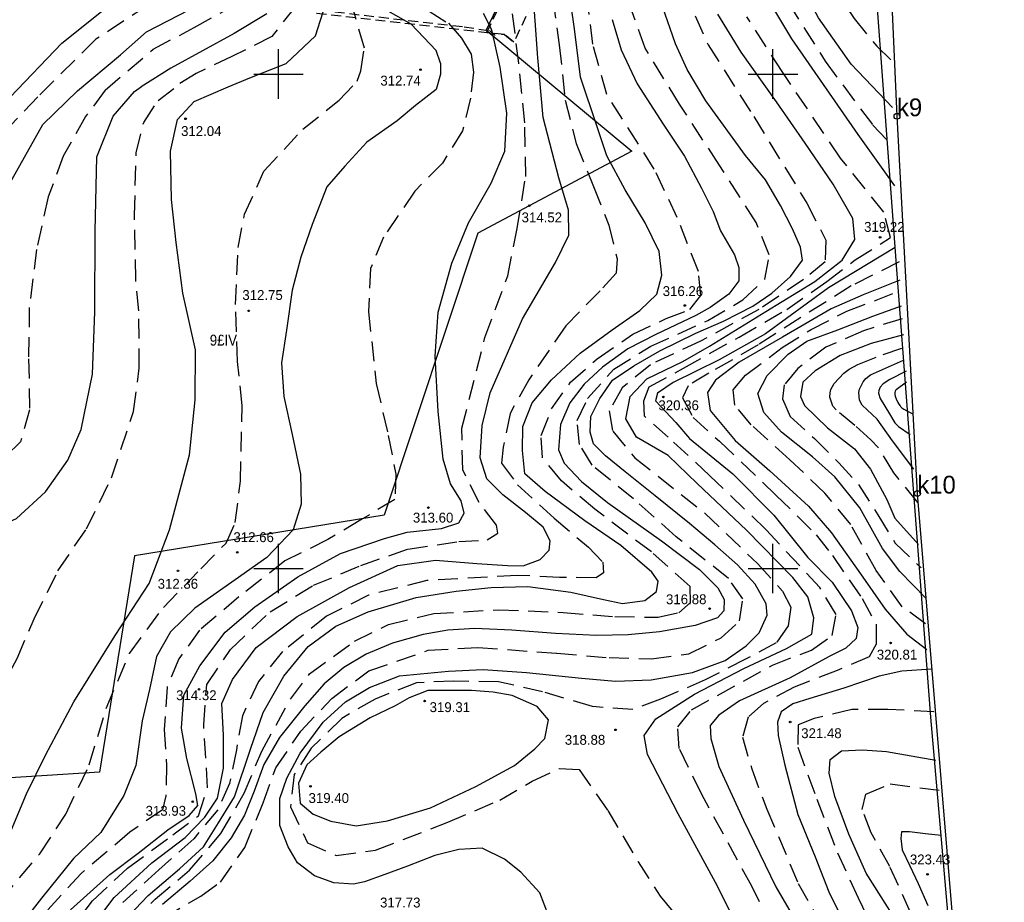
# Model space of a CAD drawing. Extents: x 4615668 to 9249187, y 5334101 to 10688993.
# Tile 81 of 120: x 4667858 to 4667958, y 5337085 to 5337175. Entities that reach past the tile are written whole.
import ezdxf

# ---------------------------------------------------------------- set-up
doc = ezdxf.new("R2010")
doc.units = 0
doc.header["$MEASUREMENT"] = 0
for name, pattern in [('GEN7', [13.75, 9.75, -1.5, 1, -1.5]), ('KONTUR', [1.5, 1, -0.5]), ('UZYTEK', [1.5, 1, -0.5]), ('WARSTWICA', [3, 2, -1])]:
    doc.linetypes.add(name, pattern=pattern)
for name, color, linetype in [('2', 7, 'Continuous'), ('38', 7, 'Continuous'), ('50', 7, 'Continuous'), ('52', 7, 'Continuous'), ('59', 7, 'Continuous'), ('60', 7, 'Continuous'), ('62', 7, 'Continuous'), ('7', 4, 'GEN7'), ('8', 7, 'Continuous'), ('9', 7, 'Continuous')]:
    doc.layers.add(name, color=color, linetype=linetype)
doc.styles.add('txt', font='TXT', dxfattribs={"height": 0.2})

# ---------------------------------------------------------------- blocks, each defined once
blk = doc.blocks.new('WYS')
at = {"layer": '52', "color": 67, "linetype": 'Continuous'}
blk.add_circle((0, 0), 0.08, dxfattribs=at)

msp = doc.modelspace()

# ---------------------------------------------------------------- linework, layer by layer
at = {"layer": '2', "color": 3, "linetype": 'UZYTEK'}
msp.add_lwpolyline([(4667867.544, 5337340.753), (4667865.389, 5337319.183), (4667864.535, 5337303.415), (4667872.293, 5337299.291), (4667878.858, 5337275.404), (4667881.899, 5337266.855), (4667890.836, 5337241.42), (4667891.261, 5337214.799), (4667879.498, 5337205.838), (4667874.728, 5337195.874), (4667885.554, 5337175.99), (4667903.125, 5337173.952), (4667905.69, 5337173.569), (4667906.264, 5337173.063)], dxfattribs=at)
at = {"layer": '2', "color": 5, "linetype": 'Continuous'}
msp.add_lwpolyline([(4667852.194, 5336808.373), (4667877.084, 5336811.593), (4667891.984, 5336835.383), (4667905.184, 5336855.823), (4667916.954, 5336878.753), (4667928.754, 5336914.793), (4667943.174, 5336964.373), (4667950.944, 5336988.883), (4667957.754, 5337020.213), (4667953.784, 5337068.653), (4667948.964, 5337126.753), (4667946.904, 5337164.913), (4667946.234, 5337180.033), (4667943.104, 5337213.273), (4667939.914, 5337215.693), (4667913.124, 5337234.663), (4667894.274, 5337273.353), (4667845.904, 5337254.193)], dxfattribs=at)
at = {"layer": '2', "color": 7, "linetype": 'Continuous'}
msp.add_lwpolyline([(4667925.559, 5337225.858), (4667919.565, 5337202.099), (4667914.468, 5337192.813), (4667905.344, 5337173.627), (4667920.082, 5337161.387), (4667904.489, 5337153.076), (4667895.045, 5337124.565), (4667869.777, 5337120.444), (4667866.23, 5337098.563), (4667852.947, 5337097.718), (4667848.41, 5337075.991), (4667860.719, 5337041.34), (4667865.399, 5337016.965), (4667875.79, 5336989.951), (4667873.871, 5336969.035), (4667888.976, 5336944.594), (4667887.198, 5336915.342), (4667890.005, 5336887.866), (4667889.638, 5336885.847), (4667881.541, 5336848.002), (4667866.003, 5336825.871), (4667859.495, 5336809.317)], dxfattribs=at)
at = {"layer": '38', "color": 97, "linetype": 'Continuous'}
msp.add_lwpolyline([(4667877, 5337267.02), (4667891.726, 5337273.102), (4667910.195, 5337233.895), (4667919.955, 5337225.64), (4667940.259, 5337213.829), (4667944.615, 5337179.473), (4667946.865, 5337149.407), (4667950.289, 5337104.15), (4667953.268, 5337070.109)], dxfattribs=at)
at = {"layer": '50', "color": 245, "linetype": 'WARSTWICA'}
for points in [[(4667892.659, 5337169.515), (4667893.031, 5337171.803), (4667891.861, 5337175.899), (4667890.213, 5337180.314), (4667889.416, 5337185.899), (4667888.555, 5337192.877), (4667888.661, 5337196.813), (4667890.681, 5337199.526), (4667893.499, 5337202.239), (4667895.573, 5337205.59), (4667898.121, 5337214.016), (4667898.27, 5337217.649), (4667895.994, 5337227.101), (4667894.293, 5337233.272), (4667891.218, 5337244.613), (4667887.603, 5337257.379), (4667885.375, 5337269.576), (4667883.302, 5337280.64), (4667882.773, 5337285.935), (4667881.5, 5337293.622), (4667879.825, 5337305.774), (4667878.279, 5337311.597), (4667877.915, 5337316.009), (4667878.053, 5337319.183)], [(4667913.781, 5337231.242), (4667915.148, 5337227.317), (4667917.043, 5337223.204), (4667919.489, 5337219.74), (4667923.434, 5337214.848), (4667925.422, 5337211.359), (4667928.647, 5337206.016), (4667930.666, 5337202.246), (4667932.529, 5337197.635), (4667934.64, 5337191.795), (4667936.592, 5337186.199), (4667938.083, 5337182.74), (4667940.068, 5337178.547), (4667942.553, 5337174.808), (4667944.851, 5337172.004), (4667946.529, 5337170.384)], [(4667912.678, 5337224.465), (4667913.679, 5337221.183), (4667914.702, 5337219.06), (4667917.373, 5337216.084), (4667922.303, 5337210.396), (4667925.207, 5337206.471), (4667926.805, 5337204.174), (4667928.125, 5337201.635), (4667928.991, 5337198.652), (4667929.488, 5337196.346), (4667930.387, 5337191.483), (4667930.962, 5337188.445), (4667932.001, 5337183.919), (4667933.489, 5337180.379), (4667935.881, 5337176.422), (4667939.636, 5337170.485), (4667944.446, 5337164.014), (4667946.341, 5337162.052)], [(4667869.312, 5337083.181), (4667871.853, 5337085.743), (4667875.355, 5337088.651), (4667878.523, 5337092.377), (4667880.876, 5337096.438), (4667882.651, 5337100.704), (4667885.551, 5337105.972), (4667887.482, 5337108.508), (4667892.024, 5337111.828), (4667895.461, 5337113.497), (4667900.057, 5337114.622), (4667906.612, 5337115.004), (4667913.151, 5337114.73), (4667918.362, 5337114.319), (4667922.74, 5337114.237), (4667924.819, 5337114.703), (4667926.023, 5337115.746), (4667925.968, 5337117.365), (4667922.056, 5337120.85), (4667916.343, 5337125.168), (4667912.95, 5337128.049), (4667911.035, 5337130.409), (4667910.898, 5337132.632), (4667911.965, 5337135.306), (4667913.88, 5337138.023), (4667916.588, 5337140.383), (4667920.165, 5337142.864), (4667923.557, 5337144.455), (4667925.937, 5337145.361), (4667927.059, 5337146.788), (4667926.813, 5337149.203), (4667924.681, 5337154.676), (4667922.355, 5337159.561), (4667917.543, 5337167.115), (4667916.12, 5337172.219), (4667915.001, 5337181.61)], [(4667925.276, 5337177.821), (4667927.798, 5337172.13), (4667932.405, 5337164.882), (4667937.777, 5337156.12), (4667939.717, 5337152.375), (4667939.62, 5337150.186), (4667937.438, 5337148.386), (4667932.927, 5337145.37), (4667927.011, 5337142.159), (4667921.975, 5337139.787), (4667919.114, 5337137.452), (4667917.804, 5337135.118), (4667918.144, 5337133.075), (4667920.376, 5337130.377), (4667927.456, 5337124.783), (4667932.791, 5337119.675), (4667935.317, 5337116.889), (4667936.152, 5337115.281), (4667935.885, 5337113.372), (4667934.683, 5337111.664), (4667931.577, 5337109.989), (4667927.503, 5337107.913), (4667922.972, 5337105.947), (4667920.167, 5337104.909), (4667916.093, 5337105.21), (4667911.059, 5337106.716), (4667906.6, 5337107.718), (4667902.059, 5337107.785), (4667898.285, 5337107.617), (4667894.111, 5337105.976), (4667890.752, 5337104.019), (4667887.646, 5337101.005), (4667885.943, 5337098.325), (4667885.542, 5337095.076), (4667887.279, 5337091.425), (4667890.184, 5337090.152), (4667894.158, 5337090.688), (4667901.456, 5337093.504), (4667906.732, 5337095.748), (4667910.005, 5337097.657), (4667912.743, 5337098.963), (4667914.743, 5337098.84), (4667917.639, 5337094.714), (4667920.711, 5337089.522), (4667922.942, 5337086.024), (4667924.611, 5337084.048)], [(4667912.083, 5337176.817), (4667912.74, 5337172.129), (4667913.354, 5337166.525), (4667914.448, 5337162.163), (4667916.188, 5337157.8), (4667917.766, 5337153.91), (4667918.6, 5337150.48), (4667918.49, 5337149.052), (4667916.869, 5337147.272), (4667913.407, 5337143.711), (4667909.647, 5337138.256), (4667907.763, 5337134.849), (4667907.062, 5337131.443), (4667906.911, 5337129.816), (4667908.511, 5337127.641), (4667912.236, 5337124.256), (4667915.698, 5337121.333), (4667917.139, 5337119.801), (4667917.205, 5337118.746), (4667916.46, 5337118.24), (4667912.757, 5337118.262), (4667908.471, 5337118.483), (4667899.334, 5337117.955), (4667893.433, 5337116.466), (4667889.204, 5337114.356), (4667884.763, 5337110.788), (4667882.331, 5337107.755), (4667880.688, 5337104.283), (4667880.08, 5337100.85), (4667879.401, 5337097.422), (4667878.221, 5337094.774), (4667875.767, 5337091.829), (4667872.239, 5337088.687), (4667868.607, 5337085.381)], [(4667871.229, 5337176.183), (4667865.869, 5337172.707), (4667860.18, 5337167.069)], [(4667862.966, 5337082.195), (4667865.536, 5337085.573), (4667869.081, 5337088.861), (4667873.644, 5337092.239), (4667876.245, 5337094.164), (4667877.176, 5337097.008), (4667876.777, 5337103.363), (4667877.087, 5337107.452), (4667879.478, 5337110.997), (4667883.506, 5337114.808), (4667887.892, 5337117.475), (4667892.677, 5337119.475), (4667897.433, 5337121.142), (4667902.572, 5337121.897), (4667905.452, 5337122.075), (4667906.516, 5337122.742), (4667906.383, 5337123.542), (4667904.655, 5337125.853), (4667902.971, 5337129.141), (4667902.883, 5337133.363), (4667905.229, 5337142.535), (4667907.529, 5337148.777), (4667908.46, 5337153.399), (4667909.346, 5337158.821), (4667909.257, 5337164.242), (4667908.643, 5337170.296), (4667907.89, 5337176.207)], [(4667866.826, 5337167.548), (4667871.664, 5337171.697), (4667875.811, 5337173.878), (4667880.011, 5337176.218)], [(4667886.064, 5337176.027), (4667883.674, 5337172.973), (4667879.633, 5337170.952), (4667876.018, 5337169.249), (4667874.37, 5337168.239)], [(4667884.08, 5337099.019), (4667886.595, 5337102.707), (4667889.724, 5337106.039), (4667893.489, 5337108.811), (4667899.497, 5337110.902), (4667904.496, 5337111.194), (4667912.494, 5337110.611), (4667917.783, 5337110.158), (4667922.083, 5337110.03), (4667925.856, 5337110.547), (4667929.113, 5337112.165), (4667930.984, 5337113.879), (4667931.306, 5337116.111), (4667929.855, 5337118.149), (4667924.566, 5337122.387), (4667920.253, 5337126.22), (4667916.061, 5337129.616), (4667914.803, 5337131.719), (4667914.545, 5337134.145), (4667915.609, 5337136.358), (4667918.253, 5337139.334), (4667921.994, 5337141.663), (4667927.767, 5337144.251), (4667931.301, 5337146.335), (4667933.527, 5337148.437), (4667933.978, 5337150.896), (4667932.656, 5337154.163), (4667928.919, 5337160.001), (4667924.888, 5337166.147), (4667921.415, 5337171.81), (4667919.931, 5337175.951)], [(4667899.588, 5337175.524), (4667901.527, 5337174.31), (4667902.848, 5337172.82), (4667903.838, 5337171.189), (4667904.073, 5337169.368), (4667903.766, 5337166.738), (4667902.965, 5337163.451), (4667900.914, 5337160.164), (4667898.132, 5337157.35), (4667894.955, 5337152.672), (4667893.658, 5337149.527), (4667893.446, 5337145.129), (4667894.224, 5337137.879), (4667895.451, 5337132.641), (4667896.205, 5337128.716), (4667896.111, 5337126.162), (4667892.669, 5337124.081), (4667889.321, 5337122.095), (4667884.994, 5337119.938), (4667880.326, 5337116.296), (4667876.365, 5337112.938), (4667874.249, 5337110.027), (4667873.07, 5337107.189), (4667872.788, 5337102.886), (4667873.028, 5337099.267), (4667872.934, 5337096.193), (4667872.604, 5337094.774), (4667869.303, 5337092.504), (4667864.4, 5337088.342), (4667860.869, 5337084.485)], [(4667939.1, 5337117.246), (4667933.653, 5337123.1), (4667927.972, 5337128.563), (4667923.77, 5337132.466), (4667921.358, 5337134.574), (4667921.28, 5337136.135), (4667921.824, 5337137.54), (4667925.321, 5337139.449), (4667930.924, 5337142.571), (4667935.748, 5337145.381), (4667939.795, 5337148.191), (4667942.674, 5337150.376), (4667946.254, 5337152.64), (4667945.553, 5337155.215), (4667941.196, 5337160.679), (4667935.286, 5337169.425), (4667931.716, 5337174.962)], [(4667853.508, 5337083.223), (4667856.229, 5337085.579), (4667860.213, 5337090.334), (4667862.835, 5337094.33), (4667865.193, 5337099.309), (4667866.907, 5337105.025), (4667869.277, 5337110.589), (4667872.707, 5337115.243), (4667876.474, 5337119.157), (4667879.045, 5337121.737), (4667879.953, 5337123.811), (4667880.508, 5337128.009), (4667880.659, 5337135.647), (4667880.205, 5337140.119), (4667880.004, 5337145.885), (4667880.256, 5337151.651), (4667880.909, 5337155.015), (4667882.876, 5337159.365), (4667886.809, 5337163.614), (4667890.491, 5337166.548), (4667892.29, 5337168.452), (4667892.659, 5337169.515)], [(4667852.444, 5337100.871), (4667853.656, 5337101.927), (4667855.57, 5337105.671), (4667857.899, 5337110.086), (4667859.619, 5337114.069), (4667862.038, 5337118.949), (4667864.909, 5337123.173), (4667867.461, 5337128.356), (4667869.685, 5337135.047), (4667870.259, 5337139.431), (4667870.227, 5337145.222), (4667869.907, 5337148.433), (4667869.78, 5337154.897), (4667869.939, 5337161.207), (4667870.705, 5337164.279), (4667872.172, 5337166.519), (4667874.636, 5337168.402)], [(4667844.265, 5337148.244), (4667846.733, 5337149.313), (4667847.5, 5337149.742), (4667847.955, 5337150.1), (4667848.756, 5337150.958), (4667849.765, 5337152.49), (4667850.972, 5337154.69), (4667851.614, 5337155.728), (4667853.188, 5337158.305), (4667854.547, 5337160.618), (4667855.286, 5337161.726), (4667856.55, 5337163.268), (4667860.18, 5337167.069)], [(4667866.826, 5337167.548), (4667864.835, 5337164.887), (4667862.57, 5337160.888), (4667861.049, 5337156.748), (4667859.869, 5337151.436), (4667859.135, 5337145.581), (4667859.071, 5337140.394), (4667859.167, 5337135.21), (4667858.242, 5337131.979), (4667855.977, 5337129.771), (4667853.145, 5337127.669), (4667850.689, 5337126.581), (4667849.381, 5337125.974)], [(4667947.105, 5337150.179), (4667942.262, 5337147.75), (4667937.176, 5337144.558), (4667932.852, 5337141.782), (4667927.884, 5337138.944), (4667925.774, 5337137.661), (4667925.221, 5337136.446), (4667926.293, 5337134.434), (4667928.957, 5337132.04), (4667934.657, 5337126.608), (4667938.739, 5337122.583), (4667940.36, 5337120.481), (4667943.369, 5337116.144), (4667944.787, 5337113.542), (4667944.787, 5337111.529), (4667944.096, 5337110.246), (4667940.848, 5337108.869), (4667936.489, 5337107.168), (4667933.41, 5337105.538), (4667931.854, 5337104.15), (4667931.272, 5337102.126), (4667932.206, 5337098.899), (4667933.729, 5337094.84), (4667936.91, 5337087.325), (4667939.297, 5337083.127)], [(4667949.8, 5337113.572), (4667947.413, 5337115.307), (4667944.784, 5337118.985), (4667942.224, 5337123.634), (4667939.595, 5337126.792), (4667936.073, 5337130.177), (4667932.164, 5337133.716), (4667930.503, 5337135.694), (4667930.33, 5337137.255), (4667931.576, 5337138.712), (4667935.274, 5337141.509), (4667938.214, 5337143.348), (4667941.812, 5337145.187), (4667947.243, 5337147.268)], [(4667947.408, 5337144.43), (4667943.499, 5337143.216), (4667939.693, 5337141.55), (4667936.857, 5337139.399), (4667935.482, 5337137.743), (4667935.309, 5337136.321), (4667936.105, 5337134.551), (4667938.561, 5337132.33), (4667941.017, 5337129.867), (4667943.023, 5337127.681), (4667944.961, 5337124.593), (4667946.725, 5337121.748), (4667949.35, 5337119.227)], [(4667949.001, 5337125.84), (4667946.58, 5337128.859), (4667945.023, 5337131.392), (4667944.263, 5337132.182), (4667942.636, 5337133.647), (4667940.733, 5337135.209), (4667940.426, 5337135.606), (4667940.111, 5337136.492), (4667940.125, 5337136.954), (4667940.214, 5337137.269), (4667940.56, 5337137.88), (4667941.536, 5337138.932), (4667942.064, 5337139.337), (4667942.945, 5337139.816), (4667945.505, 5337140.822), (4667947.442, 5337141.481)], [(4667947.826, 5337139.123), (4667946.165, 5337138.29), (4667945.485, 5337137.835), (4667945.197, 5337137.527), (4667945.048, 5337137.164), (4667945.042, 5337136.893), (4667945.197, 5337136.382), (4667946.131, 5337134.82), (4667946.695, 5337133.903), (4667947.065, 5337133.537), (4667948.241, 5337132.739)], [(4667935.704, 5337080.09), (4667932.202, 5337087.036), (4667927.14, 5337096.371), (4667924.884, 5337100.976), (4667924.728, 5337103.162), (4667926.129, 5337104.879), (4667934.3, 5337109.406), (4667938.244, 5337110.923), (4667940.345, 5337112.406), (4667940.734, 5337114.514), (4667939.1, 5337117.246)], [(4667950.626, 5337104.669), (4667945.975, 5337104.921), (4667942.318, 5337104.909), (4667938.525, 5337104.003), (4667936.9, 5337103.369), (4667936.855, 5337101.105), (4667938.796, 5337095.851), (4667940.873, 5337090.416), (4667942.988, 5337085.869), (4667944.704, 5337082.201)], [(4667872.646, 5337083.811), (4667876.484, 5337086.043), (4667878.472, 5337087.46), (4667880.923, 5337090.953), (4667882.793, 5337095.482), (4667884.08, 5337099.019)], [(4667948.274, 5337084.393), (4667946.164, 5337089.049), (4667944.295, 5337092.435), (4667943.391, 5337094.793), (4667943.752, 5337096.365), (4667946.224, 5337097.393), (4667951.348, 5337096.728)]]:
    msp.add_lwpolyline(points, dxfattribs=at)
at = {"layer": '50', "color": 7, "linetype": 'Continuous'}
for points in [[(4667844.687, 5337143.529), (4667846.531, 5337144.287), (4667848.274, 5337145.838), (4667851.584, 5337150.059), (4667857.116, 5337158.025), (4667860.52, 5337164.095), (4667864.026, 5337167.481), (4667868.367, 5337171.113), (4667871.001, 5337173.463), (4667877.478, 5337176.81), (4667879.5, 5337179.717), (4667879.756, 5337181.368), (4667879.329, 5337186.566), (4667878.902, 5337195.326), (4667879.756, 5337198.459), (4667883.243, 5337201.735), (4667887.862, 5337204.337), (4667891.35, 5337207.114), (4667893.058, 5337210.533), (4667893.2, 5337215.66), (4667891.635, 5337222.497), (4667889.222, 5337229.56), (4667887.329, 5337235.359)], [(4667912.473, 5337220.198), (4667912.584, 5337219.315), (4667913.235, 5337217.756), (4667916.114, 5337214.593), (4667920.107, 5337210.182), (4667924.236, 5337205.381), (4667926.348, 5337202.073), (4667927.563, 5337199.2), (4667928.133, 5337196.962), (4667928.711, 5337191.535), (4667929.724, 5337184.048), (4667931.747, 5337180.27), (4667936.232, 5337172.754), (4667942.936, 5337163.052), (4667946.639, 5337157.887)], [(4667864.888, 5337082.154), (4667867.728, 5337085.914), (4667871.515, 5337089.408), (4667874.91, 5337091.966), (4667876.879, 5337094.017), (4667878.167, 5337095.954), (4667878.772, 5337098.992), (4667878.772, 5337102.335), (4667878.621, 5337105.525), (4667879.681, 5337107.956), (4667882.097, 5337111.198), (4667886.224, 5337114.313), (4667891.525, 5337117.237), (4667896.409, 5337119.478), (4667900.212, 5337120.001), (4667904.415, 5337119.697), (4667907.52, 5337119.469), (4667909.073, 5337119.431), (4667910.815, 5337120.077), (4667911.723, 5337121.027), (4667911.837, 5337121.976), (4667911.117, 5337123.343), (4667909.338, 5337124.825), (4667907.028, 5337126.623), (4667905.4, 5337128.256), (4667904.756, 5337130.383), (4667904.945, 5337133.65), (4667905.74, 5337136.954), (4667909.03, 5337144.408), (4667912.362, 5337150.105), (4667913.725, 5337152.878), (4667913.687, 5337155.423), (4667912.703, 5337158.689), (4667911.111, 5337164.772), (4667910.581, 5337170.811), (4667910.05, 5337178.349)], [(4667946.732, 5337151.653), (4667939.977, 5337147.548), (4667933.598, 5337142.893), (4667928.928, 5337140.285), (4667924.247, 5337137.98), (4667922.678, 5337136.912), (4667922.481, 5337136.124), (4667924.528, 5337133.932), (4667925.927, 5337132.337), (4667930.3, 5337128.739), (4667934.436, 5337124.562), (4667937.881, 5337120.296), (4667940.348, 5337117.794), (4667942.308, 5337114.878), (4667942.925, 5337113.22), (4667942.785, 5337112.095), (4667941.719, 5337111.111), (4667940.038, 5337110.268), (4667936.091, 5337108.118), (4667930.962, 5337105.785), (4667928.888, 5337104.351), (4667927.991, 5337103.311), (4667928.075, 5337101.99), (4667928.889, 5337099.165), (4667931.383, 5337093.711), (4667934.633, 5337086.981), (4667936.903, 5337083.102)], [(4667947.869, 5337138.025), (4667946.815, 5337137.232), (4667946.748, 5337137.162), (4667946.716, 5337137.106), (4667946.68, 5337136.978), (4667946.674, 5337136.907), (4667946.682, 5337136.758), (4667946.713, 5337136.607), (4667946.743, 5337136.509), (4667946.815, 5337136.333), (4667946.994, 5337135.973), (4667947.095, 5337135.795), (4667947.207, 5337135.628), (4667947.269, 5337135.55), (4667947.406, 5337135.411), (4667947.482, 5337135.351), (4667947.606, 5337135.276), (4667948.449, 5337134.853)]]:
    msp.add_lwpolyline(points, dxfattribs=at)
at = {"layer": '50', "color": 216, "linetype": 'Continuous'}
for points in [[(4667946.456, 5337165.795), (4667942.277, 5337170.19), (4667938.949, 5337174.871), (4667935.987, 5337180.406), (4667933.805, 5337186.562), (4667931.979, 5337194.214), (4667930.356, 5337199.952), (4667927.483, 5337205.291), (4667924.237, 5337210.174), (4667920.95, 5337214.977), (4667917.426, 5337219.31), (4667915.727, 5337221.809), (4667914.336, 5337224.774), (4667913.314, 5337227.586)], [(4667919.4, 5337157.464), (4667917.56, 5337160.924), (4667916.564, 5337163.846), (4667914.879, 5337168.858), (4667914.266, 5337173.74), (4667913.307, 5337180.545), (4667913.233, 5337183.095), (4667913.271, 5337187.093), (4667913.309, 5337191.552), (4667912.505, 5337194.936), (4667911.055, 5337197.398), (4667910.55, 5337197.875), (4667910.055, 5337198.158), (4667909.672, 5337198.41)], [(4667881.443, 5337168.805), (4667885.112, 5337170.241), (4667888.089, 5337173.061), (4667889.355, 5337177.076)], [(4667857.216, 5337166.839), (4667862.426, 5337172.318), (4667867.796, 5337176.573)], [(4667900.723, 5337170.289), (4667900.298, 5337171.566), (4667897.746, 5337174.225), (4667894.662, 5337175.981)], [(4667915.936, 5337134.546), (4667916.834, 5337136.368), (4667918.114, 5337138.217), (4667920.272, 5337139.675), (4667922.921, 5337141.175), (4667926.554, 5337142.975), (4667929.363, 5337144.186), (4667932.312, 5337145.708), (4667934.256, 5337147.015), (4667936.115, 5337148.708), (4667937.354, 5337150.359), (4667937.157, 5337151.673), (4667936.345, 5337153.516), (4667935.106, 5337155.874), (4667933.61, 5337158.467), (4667931.564, 5337160.933), (4667927.569, 5337166.462), (4667925.688, 5337169.634), (4667924.497, 5337172.233), (4667923.172, 5337176.026)], [(4667883.152, 5337175.257), (4667879.848, 5337173.273), (4667873.469, 5337169.763), (4667870.438, 5337167.901)], [(4667905.836, 5337173.795), (4667905.063, 5337175.317)], [(4667933.278, 5337078.091), (4667928.549, 5337087.415), (4667924.75, 5337094.363), (4667921.652, 5337100.361), (4667921.325, 5337102.269), (4667922.521, 5337103.96), (4667926.435, 5337106.468), (4667931.422, 5337109.052), (4667935.716, 5337111.07), (4667938.271, 5337112.542), (4667938.489, 5337114.178), (4667937.891, 5337116.304), (4667936.369, 5337118.267), (4667931.694, 5337123.066), (4667926.702, 5337127.779), (4667923.766, 5337130.614), (4667920.559, 5337132.468), (4667919.471, 5337134.322), (4667919.906, 5337136.558), (4667921.591, 5337138.357), (4667925.234, 5337140.102), (4667927.942, 5337141.661), (4667933.65, 5337145.15), (4667938.597, 5337148.204), (4667941.347, 5337150.358), (4667942.649, 5337152.448), (4667942.417, 5337154.566), (4667940.45, 5337158.049), (4667937.62, 5337162.176), (4667934.727, 5337166.384), (4667931.139, 5337171.405), (4667928.771, 5337175.241)], [(4667863.304, 5337084.666), (4667867.288, 5337088.238), (4667870.139, 5337090.38), (4667873.138, 5337092.731), (4667875.294, 5337094.188), (4667876.185, 5337095.222), (4667875.997, 5337096.397), (4667875.06, 5337099.969), (4667874.544, 5337103.025), (4667874.777, 5337106.378), (4667876.37, 5337109.339), (4667878.948, 5337112.724), (4667881.947, 5337115.309), (4667886.286, 5337118.343), (4667890.597, 5337120.693), (4667895.049, 5337122.197), (4667897.345, 5337122.855), (4667900.813, 5337123.232), (4667902.594, 5337123.796), (4667903.11, 5337124.783), (4667902.828, 5337126.005), (4667901.751, 5337127.744), (4667901.001, 5337130.235), (4667900.479, 5337135.044), (4667900.198, 5337140.637), (4667900.479, 5337145.103), (4667901.885, 5337150.038), (4667903.565, 5337154.138), (4667905.861, 5337158.134), (4667907.22, 5337161.377), (4667907.454, 5337165.232), (4667906.752, 5337169.885), (4667905.942, 5337173.481), (4667905.836, 5337173.795)], [(4667918.094, 5337174.714), (4667918.988, 5337171.627), (4667920.633, 5337168.177), (4667923.262, 5337164.105), (4667925.398, 5337160.89), (4667927.139, 5337157.647), (4667928.314, 5337155.268), (4667929.04, 5337153.339), (4667930.449, 5337150.89), (4667930.898, 5337149.604), (4667930.898, 5337148.254), (4667929.894, 5337146.904), (4667927.992, 5337145.554), (4667926.56, 5337144.761), (4667922.514, 5337142.838), (4667919.672, 5337141.402), (4667917.108, 5337139.538), (4667915.258, 5337137.817), (4667913.805, 5337135.931), (4667912.865, 5337133.723), (4667912.651, 5337131.173), (4667913.228, 5337129.811), (4667914.98, 5337127.989), (4667917.608, 5337125.846), (4667923.068, 5337121.96), (4667926.936, 5337119.088), (4667928.789, 5337117.235), (4667929.409, 5337116.056), (4667929.388, 5337114.899), (4667928.747, 5337114.192), (4667926.503, 5337113.42), (4667922.871, 5337112.756), (4667919.722, 5337112.479), (4667916.517, 5337112.415), (4667912.372, 5337112.586), (4667907.935, 5337112.949), (4667904.196, 5337113.099), (4667901.482, 5337112.949), (4667898.972, 5337112.502), (4667895.873, 5337111.623), (4667893.224, 5337110.509), (4667890.947, 5337109.167), (4667888.96, 5337107.496), (4667887.015, 5337105.288), (4667884.437, 5337102.085), (4667882.856, 5337099.363), (4667881.873, 5337096.663), (4667880.896, 5337094.213), (4667879.571, 5337091.941), (4667877.691, 5337089.605), (4667875.408, 5337087.554), (4667872.609, 5337085.197)], [(4667900.723, 5337170.289), (4667900.742, 5337169.774), (4667900.715, 5337169.155), (4667900.297, 5337167.613), (4667898.188, 5337166.014), (4667896.36, 5337164.439), (4667893.267, 5337162.277), (4667891.065, 5337159.879), (4667889.237, 5337157.764), (4667887.737, 5337153.957), (4667886.613, 5337150.666), (4667885.727, 5337147.309), (4667885.165, 5337143.266), (4667884.649, 5337139.976), (4667884.885, 5337136.571), (4667885.728, 5337132.717), (4667886.572, 5337128.721), (4667886.619, 5337125.666), (4667885.822, 5337123.081), (4667883.16, 5337120.291), (4667879.973, 5337118.035), (4667875.896, 5337115.168), (4667873.412, 5337112.771), (4667872.006, 5337110.279), (4667871.304, 5337106.942), (4667870.56, 5337103.769), (4667869.904, 5337099.257), (4667868.685, 5337096.201), (4667866.389, 5337092.488), (4667863.624, 5337089.856), (4667860.355, 5337085.843), (4667858.246, 5337083.117)], [(4667850.815, 5337087.609), (4667852.736, 5337087.797), (4667855.487, 5337089.951), (4667857.314, 5337092.677), (4667858.861, 5337096.39), (4667860.782, 5337100.292), (4667863.635, 5337105.678), (4667867.806, 5337112.4), (4667871.274, 5337117.665), (4667873.324, 5337123.086), (4667875.34, 5337130.654), (4667875.899, 5337136.221), (4667875.946, 5337141.297), (4667874.681, 5337147.032), (4667873.978, 5337152.156), (4667873.508, 5337156.502), (4667873.414, 5337161.391), (4667874.117, 5337164.587), (4667875.804, 5337166.421), (4667879.238, 5337167.904), (4667881.443, 5337168.805)], [(4667848.257, 5337123.288), (4667851.175, 5337122.41), (4667854.206, 5337122.577), (4667857.838, 5337124.235), (4667860.789, 5337126.935), (4667863.026, 5337130.122), (4667864.382, 5337133.218), (4667865.517, 5337138.844), (4667865.776, 5337145.121), (4667865.809, 5337153.297), (4667865.969, 5337160.822), (4667867.623, 5337164.92), (4667869.763, 5337167.425), (4667870.489, 5337167.932)], [(4667868.554, 5337083.39), (4667871.16, 5337086.119), (4667874.342, 5337088.81), (4667876.756, 5337091.04), (4667878.275, 5337093.444), (4667879.885, 5337096.097), (4667881.495, 5337100.902), (4667882.796, 5337104.609), (4667884.866, 5337108.299), (4667887.357, 5337111.298), (4667890.155, 5337113.336), (4667893.413, 5337114.797), (4667898.26, 5337116.237), (4667902.323, 5337116.891), (4667905.849, 5337117.237), (4667909.567, 5337117.352), (4667913.915, 5337116.776), (4667917.212, 5337116.046), (4667919.128, 5337115.623), (4667921.389, 5337115.93), (4667922.577, 5337116.853), (4667922.731, 5337117.891), (4667922.118, 5337118.814), (4667918.975, 5337121.505), (4667915.333, 5337124.004), (4667911.318, 5337126.947), (4667909.249, 5337128.754), (4667909.019, 5337131.099), (4667909.057, 5337133.521), (4667910.015, 5337135.943), (4667911.97, 5337138.25), (4667914.84, 5337140.957), (4667918.098, 5337143.302), (4667920.895, 5337145.263), (4667922.62, 5337146.916), (4667923.119, 5337148.838), (4667922.85, 5337151.222), (4667921.431, 5337154.119), (4667919.4, 5337157.464)], [(4667947.184, 5337148.332), (4667943.495, 5337146.852), (4667940.228, 5337145.425), (4667935.327, 5337142.57), (4667930.953, 5337140.033), (4667928.528, 5337138.236), (4667927.738, 5337136.967), (4667928.001, 5337135.17), (4667930.531, 5337132.104), (4667934.053, 5337129.056), (4667937.953, 5337125.462), (4667940.27, 5337122.773), (4667943.223, 5337118.647), (4667945.7, 5337115.053), (4667947.912, 5337112.518), (4667949.914, 5337110.985)], [(4667949.809, 5337116.165), (4667947.174, 5337118.861), (4667945.435, 5337121.187), (4667943.158, 5337125.298), (4667940.598, 5337128.456), (4667938.354, 5337130.484), (4667935.206, 5337132.948), (4667933.442, 5337134.96), (4667932.819, 5337136.868), (4667933.753, 5337138.707), (4667935.898, 5337140.859), (4667937.764, 5337142.168), (4667940.912, 5337143.313), (4667944.441, 5337144.701), (4667947.347, 5337145.742)], [(4667947.554, 5337142.792), (4667944.303, 5337141.925), (4667941.155, 5337140.711), (4667938.629, 5337139.149), (4667937.384, 5337138.004), (4667937.142, 5337136.582), (4667937.552, 5337135.653), (4667939.875, 5337133.39), (4667942.605, 5337131.289), (4667944.231, 5337129.207), (4667945.857, 5337126.154), (4667946.687, 5337124.28), (4667949.074, 5337121.608)], [(4667948.589, 5337129.207), (4667946.445, 5337132.087), (4667944.888, 5337134.273), (4667943.366, 5337135.695), (4667943.105, 5337136.204), (4667943.036, 5337136.971), (4667943.124, 5337137.326), (4667943.493, 5337138.061), (4667943.748, 5337138.391), (4667944.231, 5337138.749), (4667947.549, 5337140.233)], [(4667912.074, 5337082.919), (4667910.771, 5337086.371), (4667908.87, 5337088.471), (4667907.203, 5337089.778), (4667904.931, 5337090.89), (4667902.58, 5337090.74), (4667900.166, 5337090.14), (4667897.388, 5337089.068), (4667895.092, 5337088.217), (4667893.041, 5337087.488), (4667891.93, 5337087.253), (4667889.943, 5337087.381), (4667887.998, 5337088.089), (4667886.268, 5337089.396), (4667885.328, 5337091.025), (4667884.494, 5337093.168), (4667884.477, 5337095.918), (4667885.182, 5337097.954), (4667886.549, 5337100.505), (4667888.853, 5337103.638), (4667891.118, 5337105.674), (4667893.554, 5337107.153), (4667896.567, 5337108.31), (4667901.528, 5337108.8), (4667905.032, 5337108.95), (4667909.412, 5337108.65), (4667914.993, 5337108.07), (4667918.412, 5337107.792), (4667922.023, 5337107.92), (4667926.232, 5337108.67), (4667929.533, 5337109.868), (4667931.648, 5337111.347), (4667932.952, 5337112.676), (4667933.764, 5337114.454), (4667933.678, 5337115.59), (4667932.567, 5337117.591), (4667930.772, 5337119.542), (4667928.486, 5337121.556), (4667925.907, 5337123.737), (4667922.446, 5337126.523), (4667919.398, 5337128.952), (4667917.432, 5337130.56), (4667916.193, 5337131.781), (4667915.872, 5337132.96), (4667915.936, 5337134.546)], [(4667950.402, 5337108.99), (4667947.374, 5337108.778), (4667945.085, 5337108.283), (4667941.529, 5337107.083), (4667938.078, 5337106.023), (4667936.353, 5337105.493), (4667935.191, 5337104.681), (4667934.804, 5337103.622), (4667934.874, 5337102.28), (4667935.543, 5337099.299), (4667936.881, 5337094.284), (4667938.607, 5337090.01), (4667940.013, 5337086.464), (4667941.844, 5337082.72)], [(4667893.612, 5337104.067), (4667890.493, 5337102.139), (4667888.613, 5337100.596), (4667887.204, 5337099.311), (4667886.349, 5337097.468), (4667886.52, 5337095.454), (4667887.844, 5337094.34), (4667889.639, 5337093.611), (4667892.202, 5337093.14), (4667895.364, 5337093.654), (4667899.722, 5337094.982), (4667904.293, 5337097.125), (4667908.229, 5337099.242), (4667910.274, 5337100.939), (4667911.269, 5337101.99), (4667911.636, 5337103.866), (4667910.501, 5337105.207), (4667907.963, 5337106.33), (4667906.04, 5337106.673), (4667903.861, 5337106.845), (4667900.999, 5337106.845), (4667899.461, 5337106.845), (4667897.572, 5337106.111), (4667896.128, 5337105.302), (4667893.613, 5337104.067)], [(4667946.595, 5337083.93), (4667943.779, 5337088.361), (4667942.019, 5337092.317), (4667940.61, 5337096.131), (4667940.047, 5337098.483), (4667940.153, 5337099.86), (4667941.28, 5337100.743), (4667943.428, 5337100.849), (4667945.822, 5337100.673), (4667950.822, 5337099.79)], [(4667951.382, 5337092.174), (4667949.798, 5337092.351), (4667948.178, 5337092.528), (4667947.368, 5337092.528), (4667947.298, 5337091.857), (4667947.439, 5337090.726), (4667948.213, 5337089.102), (4667949.058, 5337087.301), (4667950.009, 5337085.076)]]:
    msp.add_lwpolyline(points, dxfattribs=at)
at = {"layer": '60', "color": 7, "linetype": 'Continuous'}
for p, q in [((4667884.354, 5337166.683), (4667884.354, 5337171.683)), ((4667884.354, 5337166.683), (4667884.354, 5337171.683)), ((4667934.354, 5337166.683), (4667934.354, 5337171.683)), ((4667934.354, 5337166.683), (4667934.354, 5337171.683)), ((4667881.854, 5337169.183), (4667886.854, 5337169.183)), ((4667881.854, 5337169.183), (4667886.854, 5337169.183)), ((4667931.854, 5337169.183), (4667936.854, 5337169.183)), ((4667931.854, 5337169.183), (4667936.854, 5337169.183)), ((4667884.354, 5337116.683), (4667884.354, 5337121.683)), ((4667884.354, 5337116.683), (4667884.354, 5337121.683)), ((4667934.354, 5337116.683), (4667934.354, 5337121.683)), ((4667934.354, 5337116.683), (4667934.354, 5337121.683)), ((4667881.854, 5337119.183), (4667886.854, 5337119.183)), ((4667881.854, 5337119.183), (4667886.854, 5337119.183)), ((4667931.854, 5337119.183), (4667936.854, 5337119.183)), ((4667931.854, 5337119.183), (4667936.854, 5337119.183))]:
    msp.add_line(p, q, dxfattribs=at)
at = {"layer": '62', "color": 215, "linetype": 'Continuous'}
for centre in [(4667946.904, 5337164.913), (4667948.964, 5337126.753)]:
    msp.add_circle(centre, 0.3, dxfattribs=at)
at = {"layer": '7', "color": 245, "linetype": 'KONTUR'}
for p, q in [((4667888.188, 5337175.354), (4667905.403, 5337173.384)), ((4667905.403, 5337173.384), (4667907.215, 5337173.177)), ((4667907.215, 5337173.177), (4667908.155, 5337172.411))]:
    msp.add_line(p, q, dxfattribs=at)
at = {"layer": '9', "color": 3, "linetype": 'UZYTEK'}
for p, q in [((4667905.403, 5337173.384), (4667913.275, 5337189.768)), ((4667915.759, 5337188.571), (4667908.155, 5337172.411)), ((4667907.215, 5337173.177), (4667905.403, 5337173.384)), ((4667908.155, 5337172.411), (4667907.215, 5337173.177))]:
    msp.add_line(p, q, dxfattribs=at)

# ---------------------------------------------------------------- block references
at = {"layer": '52', "color": 67, "linetype": 'Continuous'}
for p in [(4667898.701, 5337169.63), (4667874.941, 5337164.657), (4667909.713, 5337155.861), (4667945.193, 5337152.662), (4667881.329, 5337145.234), (4667925.437, 5337145.776), (4667923.273, 5337136.527), (4667899.499, 5337125.332), (4667880.17, 5337120.808), (4667874.182, 5337118.935), (4667927.946, 5337115.117), (4667946.251, 5337111.646), (4667876.308, 5337106.957), (4667899.125, 5337105.772), (4667936.094, 5337103.642), (4667918.434, 5337102.861), (4667887.577, 5337097.14), (4667875.664, 5337095.59), (4667949.989, 5337088.242)]:
    msp.add_blockref('WYS', p, dxfattribs=at)

# ---------------------------------------------------------------- texts
at = {"layer": '52', "color": 67, "linetype": 'Continuous', "style": 'txt'}
for s, p in [('312.74', (4667894.644, 5337168.016)), ('312.04', (4667874.49, 5337162.914)), ('314.52', (4667908.932, 5337154.182)), ('319.22', (4667943.575, 5337153.221)), ('312.75', (4667880.685, 5337146.331)), ('316.26', (4667923.204, 5337146.728)), ('320.36', (4667922.771, 5337135.184)), ('313.60', (4667897.936, 5337123.821)), ('312.66', (4667879.784, 5337121.842)), ('312.36', (4667872.121, 5337117.127)), ('316.88', (4667923.537, 5337115.565)), ('320.81', (4667944.856, 5337109.967)), ('314.32', (4667873.99, 5337105.859)), ('319.31', (4667899.627, 5337104.652)), ('318.88', (4667913.3, 5337101.35)), ('321.48', (4667937.21, 5337102.018)), ('319.40', (4667887.383, 5337095.461)), ('313.93', (4667870.9, 5337094.169)), ('323.43', (4667948.203, 5337089.249)), ('317.73', (4667894.614, 5337084.893))]:
    msp.add_text(s, height=1, dxfattribs=at).set_placement(p)
at = {"layer": '59', "color": 7, "linetype": 'Continuous', "style": 'txt'}
for s, p in [('k9', (4667946.904, 5337164.913)), ('k10', (4667948.964, 5337126.753))]:
    msp.add_text(s, height=1.8, dxfattribs=at).set_placement(p)
at = {"layer": '8', "color": 59, "linetype": 'Continuous', "style": 'txt', "width": 0.909091}
msp.add_text('9%%163IV', height=1.1, dxfattribs=at).set_placement((4667877.391, 5337141.718))

doc.saveas('drawing.dxf')
